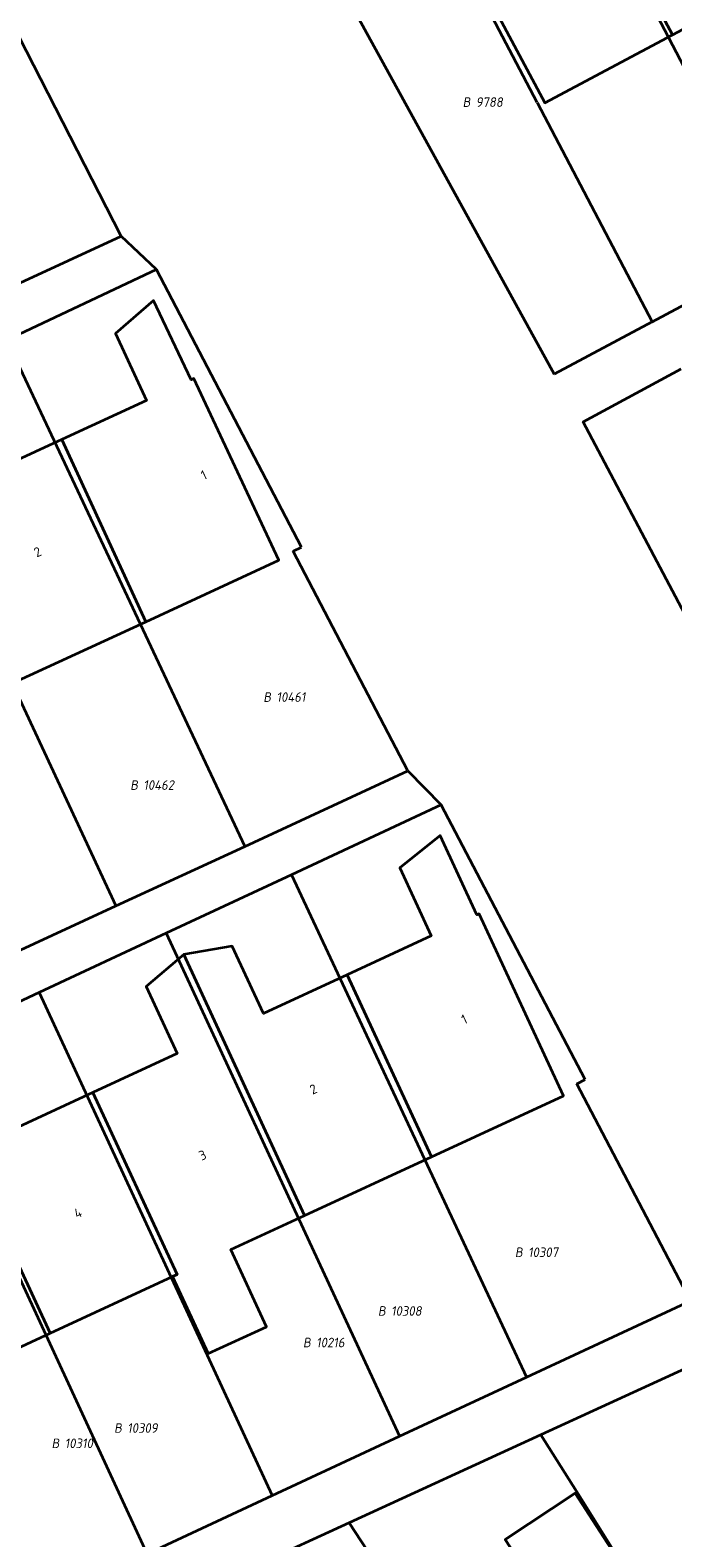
# Model space of a CAD drawing. Header units: metres. Extents: x 154989 to 155512, y 461341 to 461832.
# Tile 20 of 46: x 155325 to 155349, y 461486 to 461542. Entities that reach past the tile are written whole.
import ezdxf
from ezdxf.enums import TextEntityAlignment as Align
from ezdxf.lldxf.tags import DXFTag

# ---------------------------------------------------------------- set-up
doc = ezdxf.new("R2010")
doc.units = ezdxf.units.M
doc.layers.add('B-WE-KG-GRENS_PERCEEL-S', color=150, linetype='Continuous', lineweight=25, true_color=0x007fff, plot=False)
doc.layers.add('B-WE-OG-BEBOUWING-G', color=7, linetype='Continuous', lineweight=35)
doc.layers.add('B-WE-OG-BEBOUWING_HUISNUMMER-T18', color=10, linetype='Continuous', lineweight=18)
doc.layers.add('N-WE-KG-GRENS_KADASTRAAL-G', color=150, linetype='KG-KADASTRAAL-SO', lineweight=35, true_color=0x007fff)
doc.styles.add('NLCS-ISO', font='NLCS-ISO.ttf')
doc.styles.add('NLCS-ISO-M200-T18', font='NLCS-ISO.ttf', dxfattribs={"height": 0.36})
tags = doc.linetypes.add('KG-KADASTRAAL-SO', pattern='A,5.5,-2,["K",Standard,S=1.8,R=0,X=0,Y=-0.9],-2,5.5,-2,[5,NLCS.SHX,S=0.75,R=0,X=0,Y=0],-2', length=19).pattern_tags.tags
tags[6] = DXFTag(74, 10)

# ---------------------------------------------------------------- blocks, each defined once
blk = doc.blocks.new('SKG-PERCEELNUMMER-SO')
at = {"style": 'NLCS-ISO', "oblique": 10, "flags": 1}
for tag, p in [('GEMEENTECODE', (0, 2.55)), ('PERCEELGROOTTE', (0, -2.45))]:
    blk.add_attdef(tag, text='', height=1.8, dxfattribs=at).set_placement(p, align=Align.MIDDLE_CENTER)
at = {"style": 'NLCS-ISO', "oblique": 10}
blk.add_attdef('SECTIE', text='', height=1.8, dxfattribs=at).set_placement((-0.5, 0), align=Align.MIDDLE_RIGHT)
blk.add_attdef('PERCEELNUMMER', text='', height=1.8, dxfattribs=at).set_placement((0.5, 0), align=Align.MIDDLE_LEFT)

msp = doc.modelspace()

# ---------------------------------------------------------------- linework, layer by layer
at = {"layer": 'B-WE-OG-BEBOUWING-G', "flags": 128}
for points in [[(155344.276, 461551.368), (155349.365, 461541.832), (155353.976, 461544.293), (155350.428, 461550.941), (155347.396, 461549.323), (155346.055, 461551.836)], [(155344.276, 461551.368), (155342.919, 461550.099), (155344.234, 461547.634), (155341.043, 461545.932), (155344.59, 461539.283), (155349.365, 461541.832)], [(155326.49, 461526.67), (155329.641, 461519.843), (155334.628, 461522.144), (155331.435, 461528.953), (155331.345, 461528.91), (155329.932, 461531.879), (155328.502, 461530.644), (155329.661, 461528.133)], [(155324.836, 461517.625), (155329.641, 461519.843), (155326.49, 461526.67), (155323.319, 461525.206), (155322.158, 461527.721), (155320.322, 461527.405)], [(155340.344, 461499.794), (155345.289, 461502.083), (155342.127, 461508.896), (155342.036, 461508.854), (155340.661, 461511.827), (155339.153, 461510.619), (155340.334, 461508.067), (155337.189, 461506.612)], [(155335.589, 461497.594), (155340.344, 461499.794), (155337.189, 461506.612), (155334.044, 461505.157), (155332.876, 461507.681), (155331.064, 461507.374)], [(155330.643, 461495.305), (155331.975, 461492.426), (155334.168, 461493.426), (155332.83, 461496.317), (155335.589, 461497.594), (155331.064, 461507.374), (155329.652, 461506.18), (155330.816, 461503.664), (155327.661, 461502.204), (155330.817, 461495.386)], [(155326.057, 461493.183), (155330.643, 461495.305), (155330.817, 461495.386), (155327.661, 461502.204), (155324.507, 461500.745), (155323.335, 461503.278), (155321.53, 461502.966)], [(155321.53, 461502.966), (155320.105, 461501.768), (155321.271, 461499.248), (155318.13, 461497.795), (155321.285, 461490.975), (155326.057, 461493.183)], [(155346.105, 461472.464), (155346.68, 461472.84), (155347.123, 461472.162), (155348.993, 461473.385), (155348.55, 461474.062), (155352.526, 461476.662), (155345.723, 461487.193), (155343.104, 461485.458), (155346.043, 461480.933), (155342.208, 461478.424)]]:
    msp.add_lwpolyline(points, close=True, dxfattribs=at)
at = {"layer": 'N-WE-KG-GRENS_KADASTRAAL-G', "ltscale": 0.2, "flags": 128}
for points in [[(155353.436, 461533.668), (155343.859, 461552.015)], [(155334.937, 461547.321), (155344.937, 461529.117)], [(155328.721, 461534.285), (155324.628, 461542.295)], [(155344.303, 461539.301), (155342.615, 461542.501)], [(155344.303, 461539.301), (155348.607, 461531.082)], [(155322.948, 461531.622), (155328.721, 461534.285)], [(155330.038, 461533.042), (155328.721, 461534.285)], [(155348.607, 461531.082), (155353.436, 461533.668)], [(155330.038, 461533.042), (155324.434, 461530.385)], [(155335.478, 461522.631), (155330.038, 461533.042)], [(155348.607, 461531.082), (155344.937, 461529.117)], [(155324.434, 461530.385), (155333.345, 461511.424)], [(155359.63, 461510.784), (155355.837, 461508.76), (155346.026, 461527.326), (155349.69, 461529.321)], [(155319.697, 461528.14), (155328.517, 461509.193)], [(155335.16, 461522.483), (155335.478, 461522.631)], [(155339.461, 461514.251), (155335.16, 461522.483)], [(155333.345, 461511.424), (155339.461, 461514.251)], [(155339.461, 461514.251), (155340.71, 461512.982)], [(155340.71, 461512.982), (155335.103, 461510.362)], [(155346.095, 461502.688), (155340.71, 461512.982)], [(155328.517, 461509.193), (155333.345, 461511.424)], [(155335.103, 461510.362), (155330.405, 461508.167)], [(155335.103, 461510.362), (155343.9, 461491.539)], [(155323.757, 461506.993), (155328.517, 461509.193)], [(155330.405, 461508.167), (155325.647, 461505.944)], [(155330.405, 461508.167), (155339.14, 461489.321)], [(155325.647, 461505.944), (155320.976, 461503.761)], [(155325.647, 461505.944), (155334.379, 461487.102)], [(155329.691, 461484.917), (155320.976, 461503.761)], [(155345.785, 461502.526), (155346.095, 461502.688)], [(155350.038, 461494.399), (155345.785, 461502.526)], [(155343.9, 461491.539), (155350.038, 461494.399)], [(155351.052, 461492.411), (155344.433, 461489.375)], [(155339.14, 461489.321), (155343.9, 461491.539)], [(155334.379, 461487.102), (155339.14, 461489.321)], [(155344.433, 461489.375), (155337.256, 461486.082)], [(155345.791, 461487.238), (155344.433, 461489.375)], [(155329.691, 461484.917), (155334.379, 461487.102)], [(155345.791, 461487.238), (155348.662, 461482.647), (155352.505, 461476.775)], [(155337.256, 461486.082), (155330.29, 461482.886)], [(155337.256, 461486.082), (155348.966, 461468.178)]]:
    msp.add_lwpolyline(points, dxfattribs=at)

# ---------------------------------------------------------------- block references
at = {"layer": 'B-WE-KG-GRENS_PERCEEL-S', "xscale": 0.2, "yscale": 0.2, "zscale": 0.2}
for p, values in [((155341.902, 461539.311), {'PERCEELNUMMER': '9788', 'SECTIE': 'B'}), ((155334.436, 461517.02), {'PERCEELNUMMER': '10461', 'SECTIE': 'B'}), ((155329.45, 461513.722), {'PERCEELNUMMER': '10462', 'SECTIE': 'B'}), ((155343.86, 461496.217), {'PERCEELNUMMER': '10307', 'SECTIE': 'B'}), ((155338.729, 461494.018), {'PERCEELNUMMER': '10308', 'SECTIE': 'B'}), ((155335.922, 461492.835), {'PERCEELNUMMER': '10216', 'SECTIE': 'B'}), ((155328.846, 461489.632), {'PERCEELNUMMER': '10309', 'SECTIE': 'B'}), ((155326.504, 461489.059), {'PERCEELNUMMER': '10310', 'SECTIE': 'B'})]:
    msp.add_blockref('SKG-PERCEELNUMMER-SO', p, dxfattribs=at).add_auto_attribs(values)

# ---------------------------------------------------------------- texts
at = {"layer": 'B-WE-OG-BEBOUWING_HUISNUMMER-T18', "style": 'NLCS-ISO-M200-T18'}
for s, rotation, p in [('1', 24.8, (155331.815, 461525.34)), ('2', 24.8, (155325.587, 461522.457)), ('1', 24.9, (155341.568, 461504.947)), ('2', 24.9, (155335.917, 461502.328)), ('3', 24.9, (155331.767, 461499.856)), ('4', 24.8, (155327.098, 461497.691))]:
    msp.add_text(s, height=0.36, rotation=rotation, dxfattribs=at).set_placement(p, align=Align.MIDDLE)

doc.saveas('drawing.dxf')
